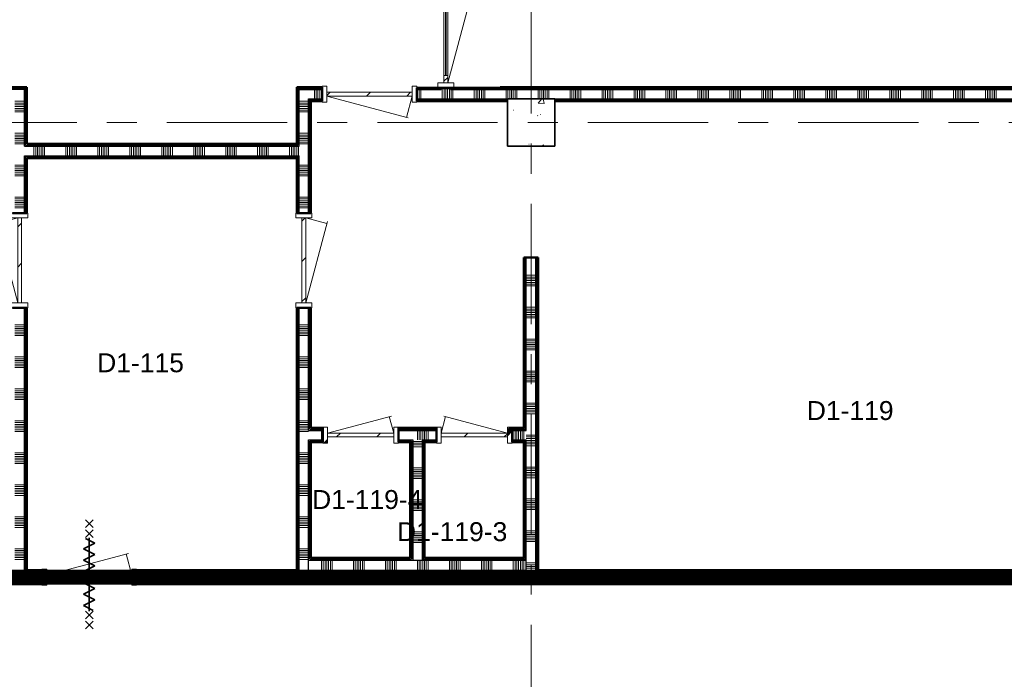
# Model space of a CAD drawing. Extents: x -2538 to 83400, y -8040 to 61900.
# Tile 51 of 105: x 25800 to 36198, y 40921 to 47887. Entities that reach past the tile are written whole.
import ezdxf

# ---------------------------------------------------------------- set-up
doc = ezdxf.new("R2010")
doc.units = 0
doc.header["$LTSCALE"] = 100
doc.linetypes.add('SCHEIDING_BRANDWEREND60', pattern=[3.2, 0.8, -1.6, 0.8])
doc.linetypes.add('stramien', pattern=[22.225, 12.7, -3.175, 3.175, -3.175])
for name, color, linetype, lineweight in [('00---0--FM-RUIMTENR', 7, 'Continuous', 18), ('BA20----_WANDEN', 14, 'Continuous', 50), ('BL$7A---_STRAMIEN', 7, 'Continuous', 18), ('BL20----_WANDEN', 7, 'Continuous', 25), ('BL28----_CONSTRUCTIES', 4, 'Continuous', 18), ('BL30----_BRANDSYMBOLEN', 14, 'Continuous', 35), ('BL30----_KOZIJNEN', 14, 'Continuous', 25), ('BL40----_BRANDWERENDESCHEIDING_60MIN', 84, 'SCHEIDING_BRANDWEREND60', 158)]:
    doc.layers.add(name, color=color, linetype=linetype, lineweight=lineweight)
doc.styles.add('Arial', font='arial.ttf', dxfattribs={"height": 200})
pattern_1 = [(270, (16738.5, 47175), (500, -2e-12), []), (270, (16688.5, 47175), (500, -2e-12), []), (270, (16638.5, 47175), (500, -2e-12), []), (270, (16588.5, 47175), (500, -2e-12), [])]
pattern_2 = [(180, (25875, 44750), (7e-13, -500), []), (180, (25875, 44800), (7e-13, -500), []), (180, (25875, 44850), (7e-13, -500), []), (180, (25875, 44900), (7e-13, -500), [])]
pattern_3 = [(270, (27100, 42075), (500, 2e-12), []), (270, (27050, 42075), (500, 2e-12), []), (270, (27000, 42075), (500, 2e-12), []), (270, (26950, 42075), (500, 2e-12), [])]
pattern_4 = [(270, (35700, 42075), (500, 2e-12), []), (270, (35650, 42075), (500, 2e-12), []), (270, (35600, 42075), (500, 2e-12), []), (270, (35550, 42075), (500, 2e-12), [])]
pattern_5 = [(90, (30200, 41925), (-500, -1e-12), []), (90, (30250, 41925), (-500, -1e-12), []), (90, (30300, 41925), (-500, -1e-12), []), (90, (30350, 41925), (-500, -1e-12), [])]
pattern_6 = [(90, (34175, 47025), (-500, -2e-12), []), (90, (34225, 47025), (-500, -2e-12), []), (90, (34275, 47025), (-500, -2e-12), []), (90, (34325, 47025), (-500, -2e-12), [])]
pattern_7 = [(180, (28875, 44750), (-6e-14, -500), []), (180, (28875, 44800), (-6e-14, -500), []), (180, (28875, 44850), (-6e-14, -500), []), (180, (28875, 44900), (-6e-14, -500), [])]
pattern_8 = [(90, (27500, 46425), (-500, -1e-12), []), (90, (27550, 46425), (-500, -1e-12), []), (90, (27600, 46425), (-500, -1e-12), []), (90, (27650, 46425), (-500, -1e-12), [])]
pattern_9 = [(180, (31275, 43925), (6e-13, -500), []), (180, (31275, 43975), (6e-13, -500), []), (180, (31275, 44025), (6e-13, -500), []), (180, (31275, 44075), (6e-13, -500), [])]
pattern_10 = [(90, (30200, 43425), (-500, -2e-12), []), (90, (30250, 43425), (-500, -2e-12), []), (90, (30300, 43425), (-500, -2e-12), []), (90, (30350, 43425), (-500, -2e-12), [])]
pattern_11 = [(2e-13, (29925, 42615), (-2e-12, 500), []), (2e-13, (29925, 42565), (-2e-12, 500), []), (2e-13, (29925, 42515), (-2e-12, 500), []), (2e-13, (29925, 42465), (-2e-12, 500), [])]

# ---------------------------------------------------------------- blocks, each defined once
blk = doc.blocks.new('28_CL_beton - kolom - Betonkolom 500x500-V20-1')
at = {"layer": 'BL28----_CONSTRUCTIES'}
h = blk.add_hatch(dxfattribs=at)
h.set_pattern_fill('FP_22', color=256, style=0, pattern_type=2)
h.set_pattern_definition([(50, (-29946.6, -40872.7), (728.7365, -63.756), [76.2, -838.2]), (355, (-29946.6, -40872.7), (-140.972, 764.228), [60.96, -670.56]), (100.451, (-29885.9, -40878), (587.77, 700.467), [64.76, -712.36]), (46.184, (-29946.6, -40669.5), (1084.316, -168.171), [114.3, -1257.3]), (96.636, (-29856.2, -40683.5), (949.61, 989.71), [97.14, -1068.54]), (351.184, (-29946.6, -40669.5), (949.62, 989.7), [91.44, -1005.84]), (21, (-29845, -40720.3), (606.458, -409.0606), [76.2, -838.2]), (326, (-29845, -40720.3), (247.208, 736.753), [60.96, -670.56]), (71.451, (-29794.5, -40754.4), (853.668, 327.685), [64.76, -712.36]), (37.5, (-29946.6, -40872.68), (12.3547, 338.2201), [3.353, -659.079, 3.353, -677.367, -673.1]), (37.5, (-29946.6, -40872.68), (12.3547, 338.2201), [-1343.152, 3.353, -669.747]), (7.5, (-29946.6, -40872.68), (267.279, 400.722), [3.353, -384.759, 3.353, -643.839, -256.54]), (7.5, (-29946.6, -40872.68), (267.279, 400.722), [-1035.304, 3.353, -253.187]), (327.5, (-30173.18, -40872.68), (542.3633, -22.9153), [3.353, -250.647, 3.353, -1840.687]), (327.5, (-30173.18, -40872.68), (542.3633, -22.9153), [-257.353, -789.127, 3.353, -1048.207]), (317.5, (-30274.78, -40872.7), (592.517, 101.707), [3.353, -326.847, 3.353, -522.935, -746.76]), (317.5, (-30274.78, -40872.7), (592.517, 101.707), [-856.488, 3.353, -743.407])])
h.paths.add_polyline_path([(-250, -250), (250, -250), (250, 250), (-250, 250)], flags=0)
at = {"layer": 'BL28----_CONSTRUCTIES', "lineweight": 35}
for p, q in [((250, 250), (-250, 250)), ((-250, 250), (-250, -250)), ((250, -250), (250, 250)), ((-250, -250), (250, -250))]:
    blk.add_line(p, q, dxfattribs=at)
blk = doc.blocks.new('32_DR_AMC_s_dubbele deur met bovenpaneel_dt5 - 2550x2700-2848071-1')
at = {"layer": 'BL30----_KOZIJNEN', "lineweight": 18}
h = blk.add_hatch(dxfattribs=at)
h.set_pattern_fill('FP_982', color=256, style=0, pattern_type=2)
h.set_pattern_definition([(135, (42636.1, -29046.6), (-500, -500), []), (135, (42636.1, -28876.6), (-500, -500), []), (135, (42636.1, -28866.6), (-500, -500), []), (135, (42636.1, -28856.6), (-500, -500), []), (135, (42636.1, -28846.6), (-500, -500), []), (135, (42636.1, -28836.6), (-500, -500), []), (135, (42636.1, -28826.6), (-500, -500), []), (135, (42636.1, -28816.6), (-500, -500), [])])
h.paths.add_polyline_path([(1395, 85), (1345, 85), (1345, -85), (1395, -85)], flags=0)
h.paths.add_polyline_path([(-1105, -85), (-1105, 85), (-1155, 85), (-1155, -85)], flags=0)
h = blk.add_hatch(dxfattribs=at)
h.set_pattern_fill('FP_981', color=256, style=0, pattern_type=2)
h.set_pattern_definition([(135, (42636.07, -29046.6), (-212.132, -212.132), [])])
h.paths.add_polyline_path([(1345, -20), (1345, 20), (1265, 20), (1265, -20)], flags=0)
h.paths.add_polyline_path([(200, 20), (120, 20), (120, -20), (200, -20)], flags=0)
for p, q in [((-1105, 20), (57, 331)), ((120, 20), (38, 326)), ((120, 20), (202, 326)), ((1345, 20), (183, 331)), ((-1155, 85), (-1155, -85)), ((-1105, 85), (-1155, 85)), ((-1105, -85), (-1105, 85)), ((-1025, 20), (-1105, 20)), ((-1105, 20), (-1105, -20)), ((-1025, -20), (-1025, 20)), ((-1025, 20), (40, 20)), ((40, 3), (-1025, 3)), ((-1025, 3), (-1025, -3)), ((120, 20), (40, 20)), ((40, 20), (40, -20)), ((40, -3), (40, 3)), ((120, -20), (120, 20)), ((200, 20), (120, 20)), ((120, 20), (120, -20)), ((200, -20), (200, 20)), ((200, 20), (1265, 20)), ((1265, 3), (200, 3)), ((200, 3), (200, -3)), ((1345, 20), (1265, 20)), ((1265, 20), (1265, -20)), ((1265, -3), (1265, 3)), ((1395, 85), (1345, 85)), ((1345, 85), (1345, -85)), ((1345, -20), (1345, 20)), ((1395, -85), (1395, 85)), ((-1155, -85), (-1105, -85)), ((-1105, -20), (-1025, -20)), ((-1025, -3), (40, -3)), ((40, -20), (-1025, -20)), ((40, -20), (120, -20)), ((120, -20), (200, -20)), ((200, -3), (1265, -3)), ((1265, -20), (200, -20)), ((1265, -20), (1345, -20)), ((1345, -85), (1395, -85))]:
    blk.add_line(p, q, dxfattribs=at)
blk = doc.blocks.new('32_DR_AMC_s_enkele deur_L_dt1 - 800x2160-V216-1')
at = {"layer": 'BL30----_KOZIJNEN', "lineweight": 18}
h = blk.add_hatch(dxfattribs=at)
h.set_pattern_fill('FP_1009', color=256, style=0, pattern_type=2)
h.set_pattern_definition([(45, (-29346.6, -37572.7), (-500, 500), []), (45, (-29176.6, -37572.7), (-500, 500), []), (45, (-29166.6, -37572.7), (-500, 500), []), (45, (-29156.6, -37572.7), (-500, 500), []), (45, (-29146.6, -37572.7), (-500, 500), []), (45, (-29136.6, -37572.7), (-500, 500), []), (45, (-29126.6, -37572.7), (-500, 500), []), (45, (-29116.6, -37572.7), (-500, 500), [])])
h.paths.add_polyline_path([(400, -85), (400, -85), (400, 85), (350, 85), (350, -85)], flags=0)
h.paths.add_polyline_path([(-400, -85), (-350, -85), (-350, 85), (-400, 85)], flags=0)
h = blk.add_hatch(dxfattribs=at)
h.set_pattern_fill('FP_1008', color=256, style=0, pattern_type=2)
h.set_pattern_definition([(45, (-29346.6, -37572.68), (-212.132, 212.132), [])])
h.paths.add_polyline_path([(350, -20), (350, 20), (-350, 20), (-350, -20)], flags=0)
for p, q in [((-350, 20), (-303, 195)), ((350, 20), (-322, 200)), ((-350, 85), (-400, 85)), ((-400, 85), (-400, -85)), ((-350, -85), (-350, 85)), ((350, 20), (-350, 20)), ((-350, 20), (-350, -20)), ((400, 85), (350, 85)), ((350, 85), (350, -85)), ((350, -20), (350, 20)), ((400, -85), (400, 85)), ((-400, -85), (-350, -85)), ((-350, -20), (350, -20)), ((350, -85), (400, -85))]:
    blk.add_line(p, q, dxfattribs=at)
blk = doc.blocks.new('32_DR_AMC_s_enkele deur_R_dt1 - 800x2160-V218-1')
at = {"layer": 'BL30----_KOZIJNEN', "lineweight": 18}
h = blk.add_hatch(dxfattribs=at)
h.set_pattern_fill('FP_1013', color=256, style=0, pattern_type=2)
h.set_pattern_definition([(45, (-28146.6, -37572.7), (-500, 500), []), (45, (-27976.6, -37572.7), (-500, 500), []), (45, (-27966.6, -37572.7), (-500, 500), []), (45, (-27956.6, -37572.7), (-500, 500), []), (45, (-27946.6, -37572.7), (-500, 500), []), (45, (-27936.6, -37572.7), (-500, 500), []), (45, (-27926.6, -37572.7), (-500, 500), []), (45, (-27916.6, -37572.7), (-500, 500), [])])
h.paths.add_polyline_path([(400, -85), (400, 85), (350, 85), (350, -85)], flags=0)
h.paths.add_polyline_path([(-400, -85), (-350, -85), (-350, 85), (-400, 85)], flags=0)
h = blk.add_hatch(dxfattribs=at)
h.set_pattern_fill('FP_1012', color=256, style=0, pattern_type=2)
h.set_pattern_definition([(45, (-28146.6, -37572.68), (-212.132, 212.132), [])])
h.paths.add_polyline_path([(350, -20), (350, 20), (-350, 20), (-350, -20), (-104, -20)], flags=0)
for p, q in [((-350, 20), (327, 201)), ((350, 20), (303, 195)), ((-350, 85), (-400, 85)), ((-400, 85), (-400, -85)), ((-350, -85), (-350, 85)), ((350, 20), (-350, 20)), ((-350, 20), (-350, -20)), ((400, 85), (350, 85)), ((350, 85), (350, -85)), ((350, -20), (350, 20)), ((400, -85), (400, 85)), ((-400, -85), (-350, -85)), ((-350, -20), (350, -20)), ((350, -85), (400, -85))]:
    blk.add_line(p, q, dxfattribs=at)
blk = doc.blocks.new('32_DR_AMC_s_enkele deur_L_dt1 - 1000x2160-2894266-1')
at = {"layer": 'BL30----_KOZIJNEN', "lineweight": 18}
h = blk.add_hatch(dxfattribs=at)
h.set_pattern_fill('FP_1017', color=256, style=0, pattern_type=2)
h.set_pattern_definition([(225, (28241.6, 41172.68), (212.132, -212.132), [])])
h.paths.add_polyline_path([(-450, 20), (-450, -20), (450, -20), (450, 20), (199, 20)], flags=0)
for p, q in [((-450, 20), (-390, 245)), ((450, 20), (-409, 250)), ((-450, 85), (-500, 85)), ((-500, 85), (-500, -85)), ((-450, -85), (-450, 85)), ((450, 20), (-450, 20)), ((-450, 20), (-450, -20)), ((500, 85), (450, 85)), ((450, 85), (450, -85)), ((450, -20), (450, 20)), ((500, -85), (500, 85)), ((-500, -85), (-450, -85)), ((-450, -20), (450, -20)), ((450, -85), (500, -85))]:
    blk.add_line(p, q, dxfattribs=at)
blk = doc.blocks.new('32_DR_AMC_s_enkele deur_L_dt1 - 1000x2160-V221-1')
at = {"layer": 'BL30----_KOZIJNEN', "lineweight": 18}
h = blk.add_hatch(dxfattribs=at)
h.set_pattern_fill('FP_1018', color=256, style=0, pattern_type=2)
h.set_pattern_definition([(135, (39417.68, -27546.6), (-212.132, -212.132), [])])
h.paths.add_polyline_path([(450, 20), (-450, 20), (-450, -20), (450, -20)], flags=0)
for p, q in [((-450, 20), (-390, 245)), ((450, 20), (-409, 250)), ((-450, 85), (-500, 85)), ((-500, 85), (-500, -85)), ((-450, -85), (-450, 85)), ((450, 20), (-450, 20)), ((-450, 20), (-450, -20)), ((500, 85), (450, 85)), ((450, 85), (450, -85)), ((450, -20), (450, 20)), ((500, -85), (500, 85)), ((-500, -85), (-450, -85)), ((-450, -20), (450, -20)), ((450, -85), (500, -85))]:
    blk.add_line(p, q, dxfattribs=at)
blk = doc.blocks.new('32_DR_AMC_s_enkele deur_R_dt1 - 1000x2160-V222-1')
at = {"layer": 'BL30----_KOZIJNEN', "lineweight": 18}
h = blk.add_hatch(dxfattribs=at)
h.set_pattern_fill('FP_1019', color=256, style=0, pattern_type=2)
h.set_pattern_definition([(315, (-39417.68, 24546.6), (212.132, 212.132), [])])
h.paths.add_polyline_path([(-450, -20), (450, -20), (450, 20), (-450, 20)], flags=0)
for p, q in [((-450, 20), (414, 251)), ((450, 20), (390, 245)), ((-450, 85), (-500, 85)), ((-500, 85), (-500, -85)), ((-450, -85), (-450, 85)), ((450, 20), (-450, 20)), ((-450, 20), (-450, -20)), ((500, 85), (450, 85)), ((450, 85), (450, -85)), ((450, -20), (450, 20)), ((500, -85), (500, 85)), ((-500, -85), (-450, -85)), ((-450, -20), (450, -20)), ((450, -85), (500, -85))]:
    blk.add_line(p, q, dxfattribs=at)
blk = doc.blocks.new('32_DR_AMC_s_enkele deur_R_dt1 - 1000x2160_wbdbo60-V226-1')
at = {"layer": 'BL30----_KOZIJNEN', "lineweight": 18}
h = blk.add_hatch(dxfattribs=at)
h.set_pattern_fill('FP_1025', color=256, style=0, pattern_type=2)
h.set_pattern_definition([(45, (-25281.6, -36072.68), (-212.132, 212.132), [])])
h.paths.add_polyline_path([(450, -20), (450, 20), (-450, 20), (-450, -20)], flags=0)
at = {"layer": 'BL30----_BRANDSYMBOLEN'}
for p, q in [((-40, 604), (40, 524)), ((40, 604), (-40, 524)), ((40, 499), (-40, 419)), ((-40, 499), (40, 419)), ((0, 416), (0, -359)), ((0, 416), (0, -359)), ((-60, 299), (60, 359)), ((60, 359), (-40, 409)), ((60, 239), (-60, 299)), ((-60, 179), (60, 239)), ((60, 119), (-60, 179)), ((-60, 59), (60, 119)), ((60, -1), (-60, 59)), ((-60, -61), (60, -1)), ((60, -121), (-60, -61)), ((-60, -181), (60, -121)), ((60, -241), (-60, -181)), ((-60, -301), (60, -241)), ((40, -351), (-60, -301)), ((-40, -361), (40, -441)), ((40, -361), (-40, -441)), ((-40, -466), (40, -546)), ((40, -466), (-40, -546))]:
    blk.add_line(p, q, dxfattribs=at)
at = {"layer": 'BL30----_KOZIJNEN', "lineweight": 18}
for p, q in [((-450, 20), (414, 251)), ((450, 20), (390, 245)), ((-450, 85), (-500, 85)), ((-500, 85), (-500, -85)), ((-450, -85), (-450, 85)), ((450, 20), (-450, 20)), ((-450, 20), (-450, -20)), ((500, 85), (450, 85)), ((450, 85), (450, -85)), ((450, -20), (450, 20)), ((500, -85), (500, 85)), ((-500, -85), (-450, -85)), ((-450, -20), (450, -20)), ((450, -85), (500, -85))]:
    blk.add_line(p, q, dxfattribs=at)

msp = doc.modelspace()

# ---------------------------------------------------------------- hatches: boundary and pattern name
at = {"layer": 'BA20----_WANDEN', "lineweight": 18}
h = msp.add_hatch(dxfattribs=at)
h.set_pattern_fill('FP_975', color=256, angle=90, style=0, pattern_type=2)
h.set_pattern_definition([(180, (30375, 48450), (5e-13, -337.5), []), (180, (30375, 48468.75), (5e-13, -337.5), []), (180, (30375, 48487.5), (5e-13, -337.5), []), (180, (30375, 48506.25), (5e-13, -337.5), []), (180, (30375, 48525), (5e-13, -337.5), []), (180, (30375, 48543.75), (5e-13, -337.5), []), (180, (30375, 48562.5), (5e-13, -337.5), [])])
h.paths.add_polyline_path([(30250, 47150), (30350, 47150), (30350, 47168.4), (30250, 47168.4), (30250, 47162.5)], flags=0)
h.paths.add_polyline_path([(30350, 49718.4), (30350, 49750), (30250, 49750), (30250, 49718.4)], flags=0)
h = msp.add_hatch(dxfattribs=at)
h.set_pattern_fill('FP_719', color=256, angle=-270, style=0, pattern_type=2)
h.set_pattern_definition([(270, (16938.5, 47175), (337.5, -1e-12), []), (270, (16919.75, 47175), (337.5, -1e-12), []), (270, (16901, 47175), (337.5, -1e-12), []), (270, (16882.25, 47175), (337.5, -1e-12), []), (270, (16863.5, 47175), (337.5, -1e-12), []), (270, (16844.75, 47175), (337.5, -1e-12), []), (270, (16826, 47175), (337.5, -1e-12), [])])
h.paths.add_polyline_path([(25750, 47050), (25850, 47050), (25850, 47150), (25605, 47150), (25605, 47050)], flags=0)
h.paths.add_polyline_path([(24605, 47050), (24605, 47150), (7888, 47150), (7888, 47050), (23650, 47050)], flags=0)
h = msp.add_hatch(dxfattribs=at)
h.set_pattern_fill('FP_718', color=256, angle=-270, style=0, pattern_type=2)
h.set_pattern_definition(pattern_1)
h.paths.add_polyline_path([(25862.5, 47162.5), (25875, 47162.5), (25875, 47175), (25605, 47175), (25605, 47162.5)], flags=0)
h.paths.add_polyline_path([(24605, 47162.5), (24605, 47175), (8002, 47175), (8002, 47162.5), (23544.3, 47162.5)], flags=0)
h = msp.add_hatch(dxfattribs=at)
h.set_pattern_fill('FP_718', color=256, angle=-270, style=0, pattern_type=2)
h.set_pattern_definition(pattern_1)
h.paths.add_polyline_path([(25862.5, 47150), (25862.5, 47162.5), (25605, 47162.5), (25605, 47150), (25850, 47150)], flags=0)
h.paths.add_polyline_path([(24605, 47150), (24605, 47162.5), (8002, 47162.5), (8002, 47150), (23544.3, 47150)], flags=0)
h = msp.add_hatch(dxfattribs=at)
h.set_pattern_fill('FP_720', color=256, angle=90, style=0, pattern_type=2)
h.set_pattern_definition(pattern_2)
h.paths.add_polyline_path([(25850, 42062.5), (25862.5, 42062.5), (25862.5, 44845), (25850, 44845), (25850, 42075)], flags=0)
h.paths.add_polyline_path([(25862.5, 45845), (25862.5, 46450), (25850, 46450), (25850, 45845)], flags=0)
h.paths.add_polyline_path([(25850, 46550), (25862.5, 46550), (25862.5, 47150), (25850, 47150), (25850, 46604.2)], flags=0)
h = msp.add_hatch(dxfattribs=at)
h.set_pattern_fill('FP_720', color=256, angle=90, style=0, pattern_type=2)
h.set_pattern_definition(pattern_2)
h.paths.add_polyline_path([(25862.5, 42075), (25875, 42075), (25875, 44845), (25862.5, 44845), (25862.5, 42140.7)], flags=0)
h.paths.add_polyline_path([(25862.5, 45845), (25875, 45845), (25875, 46437.5), (25862.5, 46437.5)], flags=0)
h.paths.add_polyline_path([(25862.5, 46562.5), (25875, 46562.5), (25875, 47162.5), (25862.5, 47162.5), (25862.5, 46604.2)], flags=0)
h = msp.add_hatch(dxfattribs=at)
h.set_pattern_fill('FP_760', color=256, angle=90, style=0, pattern_type=2)
h.set_pattern_definition(pattern_7)
h.paths.add_polyline_path([(28737.5, 42075), (28737.5, 44845), (28725, 44845), (28725, 42075)], flags=0)
h.paths.add_polyline_path([(28737.5, 45845), (28737.5, 46437.5), (28725, 46437.5), (28725, 45845)], flags=0)
h.paths.add_polyline_path([(28737.5, 46562.5), (28737.5, 47175), (28725, 47175), (28725, 46562.5)], flags=0)
h = msp.add_hatch(dxfattribs=at)
h.set_pattern_fill('FP_760', color=256, angle=90, style=0, pattern_type=2)
h.set_pattern_definition(pattern_7)
h.paths.add_polyline_path([(28737.5, 42062.5), (28750, 42062.5), (28750, 44845), (28737.5, 44845), (28737.5, 42075)], flags=0)
h.paths.add_polyline_path([(28737.5, 45845), (28750, 45845), (28750, 46450), (28737.5, 46450), (28737.5, 46437.5)], flags=0)
h.paths.add_polyline_path([(28737.5, 46550), (28750, 46550), (28750, 47175), (28737.5, 47175), (28737.5, 46562.5)], flags=0)
h = msp.add_hatch(dxfattribs=at)
h.set_pattern_fill('FP_758', color=256, angle=90, style=0, pattern_type=2)
h.set_pattern_definition(pattern_6)
h.paths.add_polyline_path([(38999.9, 47162.5), (39350, 47162.5), (39350, 47175), (30875, 47175), (30875, 47168.4), (30350, 47168.4), (30350, 47162.5), (37594.9, 47162.5)], flags=0)
h.paths.add_polyline_path([(29995, 47162.5), (30250, 47162.5), (30250, 47168.4), (29995, 47168.4)], flags=0)
h.paths.add_polyline_path([(28995, 47162.5), (28995, 47175), (28750, 47175), (28750, 47162.5)], flags=0)
h = msp.add_hatch(dxfattribs=at)
h.set_pattern_fill('FP_758', color=256, angle=90, style=0, pattern_type=2)
h.set_pattern_definition(pattern_6)
h.paths.add_polyline_path([(39250, 47150), (39350, 47150), (39350, 47162.5), (30350, 47162.5), (30350, 47150), (39225, 47150)], flags=0)
h.paths.add_polyline_path([(29995, 47150), (30250, 47150), (30250, 47162.5), (29995, 47162.5)], flags=0)
h.paths.add_polyline_path([(28750, 47150), (28995, 47150), (28995, 47162.5), (28750, 47162.5)], flags=0)
h = msp.add_hatch(dxfattribs=at)
h.set_pattern_fill('FP_759', color=256, angle=90, style=0, pattern_type=2)
h.set_pattern_definition([(90, (33975, 47025), (-337.5, -1e-12), []), (90, (33993.75, 47025), (-337.5, -1e-12), []), (90, (34012.5, 47025), (-337.5, -1e-12), []), (90, (34031.25, 47025), (-337.5, -1e-12), []), (90, (34050, 47025), (-337.5, -1e-12), []), (90, (34068.75, 47025), (-337.5, -1e-12), []), (90, (34087.5, 47025), (-337.5, -1e-12), [])])
h.paths.add_polyline_path([(38650, 47050), (39250, 47050), (39250, 47150), (29995, 47150), (29995, 47050), (37594.9, 47050)], flags=0)
h.paths.add_polyline_path([(28750, 47050), (28995, 47050), (28995, 47150), (28750, 47150)], flags=0)
h = msp.add_hatch(dxfattribs=at)
h.set_pattern_fill('FP_721', color=256, angle=90, style=0, pattern_type=2)
h.set_pattern_definition([(180, (25875, 44550), (5e-13, -337.5), []), (180, (25875, 44568.75), (5e-13, -337.5), []), (180, (25875, 44587.5), (5e-13, -337.5), []), (180, (25875, 44606.25), (5e-13, -337.5), []), (180, (25875, 44625), (5e-13, -337.5), []), (180, (25875, 44643.75), (5e-13, -337.5), []), (180, (25875, 44662.5), (5e-13, -337.5), [])])
h.paths.add_polyline_path([(25850, 42050), (25850, 44845), (25750, 44845), (25750, 42050)], flags=0)
h.paths.add_polyline_path([(25850, 45845), (25850, 47050), (25750, 47050), (25750, 45845)], flags=0)
h = msp.add_hatch(dxfattribs=at)
h.set_pattern_fill('FP_761', color=256, angle=90, style=0, pattern_type=2)
h.set_pattern_definition([(180, (28875, 44550), (-4e-14, -337.5), []), (180, (28875, 44568.75), (-4e-14, -337.5), []), (180, (28875, 44587.5), (-4e-14, -337.5), []), (180, (28875, 44606.25), (-4e-14, -337.5), []), (180, (28875, 44625), (-4e-14, -337.5), []), (180, (28875, 44643.75), (-4e-14, -337.5), []), (180, (28875, 44662.5), (-4e-14, -337.5), [])])
h.paths.add_polyline_path([(28750, 42050), (28850, 42050), (28850, 44845), (28750, 44845), (28750, 42062.5)], flags=0)
h.paths.add_polyline_path([(28750, 45845), (28850, 45845), (28850, 47050), (28750, 47050), (28750, 46450)], flags=0)
h = msp.add_hatch(dxfattribs=at)
h.set_pattern_fill('FP_758', color=256, angle=90, style=0, pattern_type=2)
h.set_pattern_definition(pattern_6)
h.paths.add_polyline_path([(38650, 47037.5), (38650, 47050), (36950, 47050), (36950, 47037.5), (37594.9, 47037.5)], flags=0)
h.paths.add_polyline_path([(36850, 47037.5), (36850, 47050), (31450, 47050), (31450, 47037.5), (34784.8, 47037.5)], flags=0)
h.paths.add_polyline_path([(30950, 47037.5), (30950, 47050), (29995, 47050), (29995, 47037.5)], flags=0)
h.paths.add_polyline_path([(28995, 47037.5), (28995, 47050), (28850, 47050), (28850, 47037.5)], flags=0)
h = msp.add_hatch(dxfattribs=at)
h.set_pattern_fill('FP_758', color=256, angle=90, style=0, pattern_type=2)
h.set_pattern_definition(pattern_6)
h.paths.add_polyline_path([(38637.5, 47025), (38650, 47025), (38650, 47037.5), (36950, 47037.5), (36950, 47025), (38625, 47025)], flags=0)
h.paths.add_polyline_path([(36837.5, 47025), (36850, 47025), (36850, 47037.5), (31450, 47037.5), (31450, 47025), (36825, 47025)], flags=0)
h.paths.add_polyline_path([(30950, 47025), (30950, 47037.5), (29995, 47037.5), (29995, 47025)], flags=0)
h.paths.add_polyline_path([(28850, 47025), (28995, 47025), (28995, 47037.5), (28850, 47037.5)], flags=0)
h = msp.add_hatch(dxfattribs=at)
h.set_pattern_fill('FP_760', color=256, angle=90, style=0, pattern_type=2)
h.set_pattern_definition(pattern_7)
h.paths.add_polyline_path([(28850, 42180), (28862.5, 42180), (28862.5, 43450), (28850, 43450), (28850, 43256.5)], flags=0)
h.paths.add_polyline_path([(28862.5, 43550), (28862.5, 44845), (28850, 44845), (28850, 43550)], flags=0)
h.paths.add_polyline_path([(28862.5, 45845), (28862.5, 47025), (28850, 47025), (28850, 45845)], flags=0)
h = msp.add_hatch(dxfattribs=at)
h.set_pattern_fill('FP_760', color=256, angle=90, style=0, pattern_type=2)
h.set_pattern_definition(pattern_7)
h.paths.add_polyline_path([(28862.5, 42192.5), (28875, 42192.5), (28875, 43437.5), (28862.5, 43437.5), (28862.5, 43256.5)], flags=0)
h.paths.add_polyline_path([(28875, 43562.5), (28875, 44845), (28862.5, 44845), (28862.5, 43562.5)], flags=0)
h.paths.add_polyline_path([(28862.5, 45845), (28875, 45845), (28875, 47025), (28862.5, 47025), (28862.5, 46604.2)], flags=0)
h = msp.add_hatch(dxfattribs=at)
h.set_pattern_fill('FP_763', color=256, angle=90, style=0, pattern_type=2)
h.set_pattern_definition([(90, (27300, 46425), (-337.5, -1e-12), []), (90, (27318.75, 46425), (-337.5, -1e-12), []), (90, (27337.5, 46425), (-337.5, -1e-12), []), (90, (27356.25, 46425), (-337.5, -1e-12), []), (90, (27375, 46425), (-337.5, -1e-12), []), (90, (27393.75, 46425), (-337.5, -1e-12), []), (90, (27412.5, 46425), (-337.5, -1e-12), [])])
h.paths.add_polyline_path([(28737.5, 46450), (28750, 46450), (28750, 46550), (25850, 46550), (25850, 46450), (28725, 46450)], flags=0)
h = msp.add_hatch(dxfattribs=at)
h.set_pattern_fill('FP_762', color=256, angle=90, style=0, pattern_type=2)
h.set_pattern_definition(pattern_8)
h.paths.add_polyline_path([(28725, 46550), (28737.5, 46550), (28737.5, 46562.5), (25862.5, 46562.5), (25862.5, 46550), (27759.5, 46550)], flags=0)
h = msp.add_hatch(dxfattribs=at)
h.set_pattern_fill('FP_762', color=256, angle=90, style=0, pattern_type=2)
h.set_pattern_definition(pattern_8)
h.paths.add_polyline_path([(28725, 46562.5), (28725, 46575), (25875, 46575), (25875, 46562.5), (27759.5, 46562.5)], flags=0)
h = msp.add_hatch(dxfattribs=at)
h.set_pattern_fill('FP_762', color=256, angle=90, style=0, pattern_type=2)
h.set_pattern_definition(pattern_8)
h.paths.add_polyline_path([(28725, 46437.5), (28737.5, 46437.5), (28737.5, 46450), (25862.5, 46450), (25862.5, 46437.5), (27759.5, 46437.5)], flags=0)
h = msp.add_hatch(dxfattribs=at)
h.set_pattern_fill('FP_762', color=256, angle=90, style=0, pattern_type=2)
h.set_pattern_definition(pattern_8)
h.paths.add_polyline_path([(28725, 46425), (28725, 46437.5), (25875, 46437.5), (25875, 46425), (27759.5, 46425)], flags=0)
h = msp.add_hatch(dxfattribs=at)
h.set_pattern_fill('FP_766', color=256, angle=90, style=0, pattern_type=2)
h.set_pattern_definition(pattern_9)
h.paths.add_polyline_path([(31137.5, 42192.5), (31137.5, 43437.5), (31125, 43437.5), (31125, 42192.5)], flags=0)
h.paths.add_polyline_path([(31137.5, 43562.5), (31137.5, 45375), (31125, 45375), (31125, 43562.5)], flags=0)
h = msp.add_hatch(dxfattribs=at)
h.set_pattern_fill('FP_766', color=256, angle=90, style=0, pattern_type=2)
h.set_pattern_definition(pattern_9)
h.paths.add_polyline_path([(31150, 42180), (31150, 43450), (31137.5, 43450), (31137.5, 42180)], flags=0)
h.paths.add_polyline_path([(31150, 43550), (31150, 45375), (31137.5, 45375), (31137.5, 43550)], flags=0)
h = msp.add_hatch(dxfattribs=at)
h.set_pattern_fill('FP_767', color=256, angle=90, style=0, pattern_type=2)
h.set_pattern_definition([(180, (31275, 43725), (4e-13, -337.5), []), (180, (31275, 43743.75), (4e-13, -337.5), []), (180, (31275, 43762.5), (4e-13, -337.5), []), (180, (31275, 43781.25), (4e-13, -337.5), []), (180, (31275, 43800), (4e-13, -337.5), []), (180, (31275, 43818.75), (4e-13, -337.5), []), (180, (31275, 43837.5), (4e-13, -337.5), [])])
h.paths.add_polyline_path([(31250, 42050), (31250, 45375), (31150, 45375), (31150, 42050)], flags=0)
h = msp.add_hatch(dxfattribs=at)
h.set_pattern_fill('FP_766', color=256, angle=90, style=0, pattern_type=2)
h.set_pattern_definition(pattern_9)
h.paths.add_polyline_path([(31262.5, 42062.5), (31262.5, 45375), (31250, 45375), (31250, 42062.5)], flags=0)
h = msp.add_hatch(dxfattribs=at)
h.set_pattern_fill('FP_766', color=256, angle=90, style=0, pattern_type=2)
h.set_pattern_definition(pattern_9)
h.paths.add_polyline_path([(31262.5, 42075), (31275, 42075), (31275, 45375), (31262.5, 45375), (31262.5, 42140.7)], flags=0)
h = msp.add_hatch(dxfattribs=at)
h.set_pattern_fill('FP_768', color=256, angle=90, style=0, pattern_type=2)
h.set_pattern_definition(pattern_10)
h.paths.add_polyline_path([(31125, 43562.5), (31125, 43575), (31000, 43575), (31000, 43562.5)], flags=0)
h.paths.add_polyline_path([(29800, 43562.5), (30200, 43562.5), (30200, 43575), (29800, 43575)], flags=0)
h.paths.add_polyline_path([(28875, 43562.5), (29000, 43562.5), (29000, 43575), (28875, 43575)], flags=0)
h = msp.add_hatch(dxfattribs=at)
h.set_pattern_fill('FP_769', color=256, angle=90, style=0, pattern_type=2)
h.set_pattern_definition([(90, (30000, 43425), (-337.5, -1e-12), []), (90, (30018.75, 43425), (-337.5, -1e-12), []), (90, (30037.5, 43425), (-337.5, -1e-12), []), (90, (30056.25, 43425), (-337.5, -1e-12), []), (90, (30075, 43425), (-337.5, -1e-12), []), (90, (30093.75, 43425), (-337.5, -1e-12), []), (90, (30112.5, 43425), (-337.5, -1e-12), [])])
h.paths.add_polyline_path([(31150, 43450), (31150, 43550), (31000, 43550), (31000, 43450), (31137.5, 43450)], flags=0)
h.paths.add_polyline_path([(30200, 43450), (30200, 43550), (29800, 43550), (29800, 43450), (30050, 43450)], flags=0)
h.paths.add_polyline_path([(28850, 43450), (29000, 43450), (29000, 43550), (28850, 43550)], flags=0)
h = msp.add_hatch(dxfattribs=at)
h.set_pattern_fill('FP_768', color=256, angle=90, style=0, pattern_type=2)
h.set_pattern_definition(pattern_10)
h.paths.add_polyline_path([(31000, 43550), (31137.5, 43550), (31137.5, 43562.5), (31000, 43562.5)], flags=0)
h.paths.add_polyline_path([(30200, 43550), (30200, 43562.5), (29800, 43562.5), (29800, 43550)], flags=0)
h.paths.add_polyline_path([(29000, 43550), (29000, 43562.5), (28862.5, 43562.5), (28862.5, 43550), (28875, 43550)], flags=0)
h = msp.add_hatch(dxfattribs=at)
h.set_pattern_fill('FP_768', color=256, angle=90, style=0, pattern_type=2)
h.set_pattern_definition(pattern_10)
h.paths.add_polyline_path([(31125, 43437.5), (31137.5, 43437.5), (31137.5, 43450), (31000, 43450), (31000, 43437.5)], flags=0)
h.paths.add_polyline_path([(30200, 43437.5), (30200, 43450), (30050, 43450), (30050, 43437.5), (30062.5, 43437.5)], flags=0)
h.paths.add_polyline_path([(29800, 43437.5), (29950, 43437.5), (29950, 43450), (29800, 43450)], flags=0)
h.paths.add_polyline_path([(29000, 43437.5), (29000, 43450), (28862.5, 43450), (28862.5, 43437.5), (28875, 43437.5)], flags=0)
h = msp.add_hatch(dxfattribs=at)
h.set_pattern_fill('FP_768', color=256, angle=90, style=0, pattern_type=2)
h.set_pattern_definition(pattern_10)
h.paths.add_polyline_path([(31125, 43425), (31125, 43437.5), (31000, 43437.5), (31000, 43425)], flags=0)
h.paths.add_polyline_path([(30075, 43425), (30200, 43425), (30200, 43437.5), (30062.5, 43437.5), (30062.5, 43425)], flags=0)
h.paths.add_polyline_path([(29925, 43425), (29937.5, 43425), (29937.5, 43437.5), (29800, 43437.5), (29800, 43425)], flags=0)
h.paths.add_polyline_path([(28875, 43425), (29000, 43425), (29000, 43437.5), (28875, 43437.5)], flags=0)
h = msp.add_hatch(dxfattribs=at)
h.set_pattern_fill('FP_770', color=256, angle=90, style=0, pattern_type=2)
h.set_pattern_definition(pattern_11)
h.paths.add_polyline_path([(29937.5, 42205), (29937.5, 43425), (29925, 43425), (29925, 42205)], flags=0)
h = msp.add_hatch(dxfattribs=at)
h.set_pattern_fill('FP_770', color=256, angle=90, style=0, pattern_type=2)
h.set_pattern_definition(pattern_11)
h.paths.add_polyline_path([(29950, 42192.5), (29950, 43437.5), (29937.5, 43437.5), (29937.5, 42192.5)], flags=0)
h = msp.add_hatch(dxfattribs=at)
h.set_pattern_fill('FP_771', color=256, angle=90, style=0, pattern_type=2)
h.set_pattern_definition([(2e-13, (29925, 42815), (-1e-12, 337.5), []), (2e-13, (29925, 42796.25), (-1e-12, 337.5), []), (2e-13, (29925, 42777.5), (-1e-12, 337.5), []), (2e-13, (29925, 42758.75), (-1e-12, 337.5), []), (2e-13, (29925, 42740), (-1e-12, 337.5), []), (2e-13, (29925, 42721.25), (-1e-12, 337.5), []), (2e-13, (29925, 42702.5), (-1e-12, 337.5), [])])
h.paths.add_polyline_path([(29950, 42180), (30050, 42180), (30050, 43450), (29950, 43450), (29950, 42192.5)], flags=0)
h = msp.add_hatch(dxfattribs=at)
h.set_pattern_fill('FP_770', color=256, angle=90, style=0, pattern_type=2)
h.set_pattern_definition(pattern_11)
h.paths.add_polyline_path([(30050, 42192.5), (30062.5, 42192.5), (30062.5, 43437.5), (30050, 43437.5), (30050, 42205)], flags=0)
h = msp.add_hatch(dxfattribs=at)
h.set_pattern_fill('FP_770', color=256, angle=90, style=0, pattern_type=2)
h.set_pattern_definition(pattern_11)
h.paths.add_polyline_path([(30075, 42205), (30075, 43425), (30062.5, 43425), (30062.5, 42205)], flags=0)
h = msp.add_hatch(dxfattribs=at)
h.set_pattern_fill('FP_745', color=256, angle=90, style=0, pattern_type=2)
h.set_pattern_definition([(90, (30000, 41925), (-337.5, -7e-13), []), (90, (30018.75, 41925), (-337.5, -7e-13), []), (90, (30037.5, 41925), (-337.5, -7e-13), []), (90, (30056.25, 41925), (-337.5, -7e-13), []), (90, (30075, 41925), (-337.5, -7e-13), []), (90, (30093.75, 41925), (-337.5, -7e-13), []), (90, (30112.5, 41925), (-337.5, -7e-13), [])])
h.paths.add_polyline_path([(28875, 41950), (31150, 41950), (31150, 42180), (28850, 42180), (28850, 41950), (28862.5, 41950)], flags=0)
h = msp.add_hatch(dxfattribs=at)
h.set_pattern_fill('FP_744', color=256, angle=90, style=0, pattern_type=2)
h.set_pattern_definition(pattern_5)
h.paths.add_polyline_path([(31137.5, 42180), (31137.5, 42192.5), (30050, 42192.5), (30050, 42180), (31125, 42180)], flags=0)
h.paths.add_polyline_path([(29950, 42180), (29950, 42192.5), (28862.5, 42192.5), (28862.5, 42180), (29164.5, 42180)], flags=0)
h = msp.add_hatch(dxfattribs=at)
h.set_pattern_fill('FP_744', color=256, angle=90, style=0, pattern_type=2)
h.set_pattern_definition(pattern_5)
h.paths.add_polyline_path([(31125, 42192.5), (31125, 42205), (30062.5, 42205), (30062.5, 42192.5), (30569.6, 42192.5)], flags=0)
h.paths.add_polyline_path([(29937.5, 42192.5), (29937.5, 42205), (28875, 42205), (28875, 42192.5), (29164.5, 42192.5)], flags=0)
h = msp.add_hatch(dxfattribs=at)
h.set_pattern_fill('FP_741', color=256, angle=-270, style=0, pattern_type=2)
h.set_pattern_definition([(270, (27300, 42075), (337.5, 1e-12), []), (270, (27281.25, 42075), (337.5, 1e-12), []), (270, (27262.5, 42075), (337.5, 1e-12), []), (270, (27243.75, 42075), (337.5, 1e-12), []), (270, (27225, 42075), (337.5, 1e-12), []), (270, (27206.25, 42075), (337.5, 1e-12), []), (270, (27187.5, 42075), (337.5, 1e-12), [])])
h.paths.add_polyline_path([(28850, 41950), (28850, 42050), (27035, 42050), (27035, 41950), (27759.5, 41950)], flags=0)
h.paths.add_polyline_path([(26035, 41950), (26035, 42050), (25750, 42050), (25750, 41950)], flags=0)
h = msp.add_hatch(dxfattribs=at)
h.set_pattern_fill('FP_740', color=256, angle=-270, style=0, pattern_type=2)
h.set_pattern_definition(pattern_3)
h.paths.add_polyline_path([(28750, 42050), (28750, 42062.5), (27035, 42062.5), (27035, 42050), (27759.5, 42050)], flags=0)
h.paths.add_polyline_path([(25850, 42050), (26035, 42050), (26035, 42062.5), (25850, 42062.5)], flags=0)
h = msp.add_hatch(dxfattribs=at)
h.set_pattern_fill('FP_740', color=256, angle=-270, style=0, pattern_type=2)
h.set_pattern_definition(pattern_3)
h.paths.add_polyline_path([(28737.5, 42062.5), (28737.5, 42075), (27035, 42075), (27035, 42062.5), (27759.5, 42062.5)], flags=0)
h.paths.add_polyline_path([(25862.5, 42062.5), (26035, 42062.5), (26035, 42075), (25862.5, 42075)], flags=0)
h = msp.add_hatch(dxfattribs=at)
h.set_pattern_fill('FP_743', color=256, angle=-270, style=0, pattern_type=2)
h.set_pattern_definition([(270, (35900, 42075), (337.5, 1e-12), []), (270, (35881.25, 42075), (337.5, 1e-12), []), (270, (35862.5, 42075), (337.5, 1e-12), []), (270, (35843.75, 42075), (337.5, 1e-12), []), (270, (35825, 42075), (337.5, 1e-12), []), (270, (35806.25, 42075), (337.5, 1e-12), []), (270, (35787.5, 42075), (337.5, 1e-12), [])])
h.paths.add_polyline_path([(40405, 41950), (40650, 41950), (40650, 42050), (39935, 42050), (39935, 41950)], flags=0)
h.paths.add_polyline_path([(38935, 41950), (38935, 42050), (31150, 42050), (31150, 41950), (37594.9, 41950)], flags=0)
h = msp.add_hatch(dxfattribs=at)
h.set_pattern_fill('FP_742', color=256, angle=-270, style=0, pattern_type=2)
h.set_pattern_definition(pattern_4)
h.paths.add_polyline_path([(40405, 42050), (40550, 42050), (40550, 42062.5), (39935, 42062.5), (39935, 42050)], flags=0)
h.paths.add_polyline_path([(38750, 42050), (38935, 42050), (38935, 42062.5), (38750, 42062.5)], flags=0)
h.paths.add_polyline_path([(38650, 42050), (38650, 42062.5), (31250, 42062.5), (31250, 42050), (37594.9, 42050)], flags=0)
h = msp.add_hatch(dxfattribs=at)
h.set_pattern_fill('FP_742', color=256, angle=-270, style=0, pattern_type=2)
h.set_pattern_definition(pattern_4)
h.paths.add_polyline_path([(40405, 42062.5), (40537.5, 42062.5), (40537.5, 42075), (39935, 42075), (39935, 42062.5)], flags=0)
h.paths.add_polyline_path([(38762.5, 42062.5), (38935, 42062.5), (38935, 42075), (38762.5, 42075)], flags=0)
h.paths.add_polyline_path([(38637.5, 42062.5), (38637.5, 42075), (31262.5, 42075), (31262.5, 42062.5), (37594.9, 42062.5)], flags=0)
h = msp.add_hatch(dxfattribs=at)
h.set_pattern_fill('FP_740', color=256, angle=-270, style=0, pattern_type=2)
h.set_pattern_definition(pattern_3)
h.paths.add_polyline_path([(28862.5, 41925), (28875, 41925), (28875, 41937.5), (27035, 41937.5), (27035, 41925), (28850, 41925)], flags=0)
h.paths.add_polyline_path([(25750, 41925), (26035, 41925), (26035, 41937.5), (25725, 41937.5), (25725, 41925), (25737.5, 41925)], flags=0)
h = msp.add_hatch(dxfattribs=at)
h.set_pattern_fill('FP_740', color=256, angle=-270, style=0, pattern_type=2)
h.set_pattern_definition(pattern_3)
h.paths.add_polyline_path([(28862.5, 41937.5), (28862.5, 41950), (27035, 41950), (27035, 41937.5), (28850, 41937.5)], flags=0)
h.paths.add_polyline_path([(25750, 41937.5), (26035, 41937.5), (26035, 41950), (25737.5, 41950), (25737.5, 41937.5)], flags=0)
h = msp.add_hatch(dxfattribs=at)
h.set_pattern_fill('FP_744', color=256, angle=90, style=0, pattern_type=2)
h.set_pattern_definition(pattern_5)
h.paths.add_polyline_path([(31125, 41937.5), (31137.5, 41937.5), (31137.5, 41950), (28862.5, 41950), (28862.5, 41937.5), (29164.5, 41937.5)], flags=0)
h = msp.add_hatch(dxfattribs=at)
h.set_pattern_fill('FP_744', color=256, angle=90, style=0, pattern_type=2)
h.set_pattern_definition(pattern_5)
h.paths.add_polyline_path([(31125, 41925), (31125, 41937.5), (28875, 41937.5), (28875, 41925), (29164.5, 41925)], flags=0)
h = msp.add_hatch(dxfattribs=at)
h.set_pattern_fill('FP_742', color=256, angle=-270, style=0, pattern_type=2)
h.set_pattern_definition(pattern_4)
h.paths.add_polyline_path([(40405, 41925), (40675, 41925), (40675, 41937.5), (39935, 41937.5), (39935, 41925)], flags=0)
h.paths.add_polyline_path([(38935, 41925), (38935, 41937.5), (31125, 41937.5), (31125, 41925), (37594.9, 41925)], flags=0)
h = msp.add_hatch(dxfattribs=at)
h.set_pattern_fill('FP_742', color=256, angle=-270, style=0, pattern_type=2)
h.set_pattern_definition(pattern_4)
h.paths.add_polyline_path([(40662.5, 41937.5), (40662.5, 41950), (39935, 41950), (39935, 41937.5), (40405, 41937.5)], flags=0)
h.paths.add_polyline_path([(38935, 41937.5), (38935, 41950), (31137.5, 41950), (31137.5, 41937.5), (37594.9, 41937.5)], flags=0)

# ---------------------------------------------------------------- linework, layer by layer
at = {"layer": 'BL$7A---_STRAMIEN', "linetype": 'stramien'}
for p, q in [((31200, -2000), (31200, 60900)), ((-1537.7, 46800), (83400, 46800)), ((-1537.7, 46800), (83400, 46800))]:
    msp.add_line(p, q, dxfattribs=at)
at = {"layer": 'BL20----_WANDEN', "lineweight": 50}
for p, q in [((25875, 47175), (25605, 47175)), ((25875, 46575), (25875, 47175)), ((28995, 47175), (28725, 47175)), ((28725, 47175), (28725, 46575)), ((28995, 47025), (28995, 47175)), ((30875, 47168.4), (29995, 47168.4)), ((29995, 47168.4), (29995, 47025)), ((39375, 47175), (30875, 47175)), ((30875, 47175), (30875, 47168.4)), ((28875, 47025), (28995, 47025)), ((28875, 45845), (28875, 47025)), ((29995, 47025), (30950, 47025)), ((31450, 47025), (36825, 47025)), ((28725, 46575), (25875, 46575)), ((25875, 45845), (25875, 46425)), ((25875, 46425), (28725, 46425)), ((28725, 46425), (28725, 45845)), ((25725, 45845), (25875, 45845)), ((28725, 45845), (28875, 45845)), ((31125, 45375), (31125, 43575)), ((31275, 45375), (31125, 45375)), ((31275, 42075), (31275, 45375)), ((25875, 44845), (25725, 44845)), ((25875, 42075), (25875, 44845)), ((28725, 44845), (28725, 42075)), ((28875, 44845), (28725, 44845)), ((28875, 43575), (28875, 44845)), ((29000, 43575), (28875, 43575)), ((29000, 43425), (29000, 43575)), ((30200, 43575), (29800, 43575)), ((29800, 43575), (29800, 43425)), ((30200, 43425), (30200, 43575)), ((31125, 43575), (31000, 43575)), ((31000, 43575), (31000, 43425)), ((28875, 42205), (28875, 43425)), ((28875, 43425), (29000, 43425)), ((29800, 43425), (29925, 43425)), ((29925, 43425), (29925, 42205)), ((30075, 43425), (30200, 43425)), ((30075, 42205), (30075, 43425)), ((31000, 43425), (31125, 43425)), ((31125, 43425), (31125, 42205)), ((29925, 42205), (28875, 42205)), ((31125, 42205), (30075, 42205)), ((26035, 42075), (25875, 42075)), ((26035, 41925), (26035, 42075)), ((28725, 42075), (27035, 42075)), ((27035, 42075), (27035, 41925)), ((38625, 42075), (31275, 42075)), ((18225, 41925), (26035, 41925)), ((27035, 41925), (38935, 41925))]:
    msp.add_line(p, q, dxfattribs=at)
at = {"layer": 'BL20----_WANDEN'}
for p, q in [((25862.5, 47162.5), (25605, 47162.5)), ((25850, 47150), (25605, 47150)), ((25850, 46550), (25850, 47150)), ((25862.5, 46562.5), (25862.5, 47162.5)), ((28737.5, 46562.5), (28737.5, 47175)), ((28750, 46550), (28750, 47175)), ((28750, 47162.5), (28995, 47162.5)), ((28750, 47150), (28995, 47150)), ((29995, 47162.5), (30250, 47162.5)), ((29995, 47150), (30250, 47150)), ((30250, 47150), (30250, 47168.4)), ((30350, 47150), (30350, 47168.4)), ((30350, 47162.5), (39350, 47162.5)), ((30350, 47150), (39350, 47150)), ((28850, 47050), (28995, 47050)), ((28850, 45845), (28850, 47050)), ((28850, 47037.5), (28995, 47037.5)), ((28862.5, 45845), (28862.5, 47025)), ((29995, 47050), (30950, 47050)), ((29995, 47037.5), (30950, 47037.5)), ((31450, 47050), (36850, 47050)), ((31450, 47037.5), (36850, 47037.5)), ((25850, 46550), (28750, 46550)), ((25862.5, 46562.5), (28737.5, 46562.5)), ((25850, 45845), (25850, 46450)), ((25850, 46450), (28750, 46450)), ((25862.5, 45845), (25862.5, 46437.5)), ((25862.5, 46437.5), (28737.5, 46437.5)), ((28737.5, 45845), (28737.5, 46437.5)), ((28750, 45845), (28750, 46450)), ((31137.5, 43562.5), (31137.5, 45375)), ((31150, 43550), (31150, 45375)), ((31250, 42050), (31250, 45375)), ((31262.5, 42062.5), (31262.5, 45375)), ((25850, 42050), (25850, 44845)), ((25862.5, 42062.5), (25862.5, 44845)), ((28737.5, 42062.5), (28737.5, 44845)), ((28750, 42050), (28750, 44845)), ((28850, 43550), (28850, 44845)), ((28862.5, 43562.5), (28862.5, 44845)), ((28850, 43550), (29000, 43550)), ((28862.5, 43562.5), (29000, 43562.5)), ((29800, 43562.5), (30200, 43562.5)), ((29800, 43550), (30200, 43550)), ((31000, 43562.5), (31137.5, 43562.5)), ((31000, 43550), (31150, 43550)), ((28850, 42050), (28850, 43450)), ((28850, 43450), (29000, 43450)), ((28862.5, 42192.5), (28862.5, 43437.5)), ((28862.5, 43437.5), (29000, 43437.5)), ((29800, 43450), (29950, 43450)), ((29800, 43437.5), (29937.5, 43437.5)), ((29937.5, 43437.5), (29937.5, 42192.5)), ((29950, 43450), (29950, 42180)), ((30050, 43450), (30200, 43450)), ((30050, 43450), (30050, 42180)), ((30062.5, 43437.5), (30200, 43437.5)), ((30062.5, 43437.5), (30062.5, 42192.5)), ((31000, 43450), (31150, 43450)), ((31000, 43437.5), (31137.5, 43437.5)), ((31137.5, 42192.5), (31137.5, 43437.5)), ((31150, 42050), (31150, 43450)), ((28850, 42180), (31150, 42180)), ((28862.5, 42192.5), (29937.5, 42192.5)), ((30062.5, 42192.5), (31137.5, 42192.5)), ((26035, 42050), (25750, 42050)), ((26035, 42062.5), (25862.5, 42062.5)), ((28737.5, 42062.5), (27035, 42062.5)), ((28850, 42050), (27035, 42050)), ((38935, 42050), (31150, 42050)), ((38637.5, 42062.5), (31262.5, 42062.5)), ((26035, 41950), (15205, 41950)), ((26035, 41937.5), (25737.5, 41937.5)), ((38935, 41950), (27035, 41950)), ((28862.5, 41937.5), (27035, 41937.5)), ((28875, 41937.5), (31125, 41937.5)), ((38935, 41937.5), (31137.5, 41937.5))]:
    msp.add_line(p, q, dxfattribs=at)
at = {"layer": 'BL40----_BRANDWERENDESCHEIDING_60MIN', "const_width": 160}
msp.add_lwpolyline([(40600, 42000), (7945, 42000)], dxfattribs=at)

# ---------------------------------------------------------------- block references
at = {"layer": 'BL28----_CONSTRUCTIES'}
msp.add_blockref('28_CL_beton - kolom - Betonkolom 500x500-V20-1', (31200, 46800), dxfattribs=at)
at = {"layer": 'BL30----_KOZIJNEN'}
for name, p, rotation in [('32_DR_AMC_s_dubbele deur met bovenpaneel_dt5 - 2550x2700-2848071-1', (30300, 48563.4), 269.9999999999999), ('32_DR_AMC_s_enkele deur_L_dt1 - 1000x2160-2894266-1', (29495, 47100), 180), ('32_DR_AMC_s_enkele deur_R_dt1 - 1000x2160-V222-1', (25800, 45345), 89.99999999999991), ('32_DR_AMC_s_enkele deur_L_dt1 - 1000x2160-V221-1', (28800, 45345), 270)]:
    msp.add_blockref(name, p, dxfattribs=dict(at, rotation=rotation))
for name, p in [('32_DR_AMC_s_enkele deur_R_dt1 - 800x2160-V218-1', (29400, 43500)), ('32_DR_AMC_s_enkele deur_L_dt1 - 800x2160-V216-1', (30600, 43500)), ('32_DR_AMC_s_enkele deur_R_dt1 - 1000x2160_wbdbo60-V226-1', (26535, 42000))]:
    msp.add_blockref(name, p, dxfattribs=at)

# ---------------------------------------------------------------- texts
at = {"layer": '00---0--FM-RUIMTENR', "char_height": 200, "attachment_point": 1, "style": 'Arial'}
for s, insert, width in [('D1-115', (26618.1, 44363.7), 1130.379), ('D1-119', (34112.2, 43859.2), 1130.379), ('D1-119-4', (28887.9, 42919.7), 1435.021), ('D1-119-3', (29784.8, 42580.4), 1435.021)]:
    msp.add_mtext(s, dxfattribs=dict(at, insert=insert, width=width))

doc.saveas('drawing.dxf')
